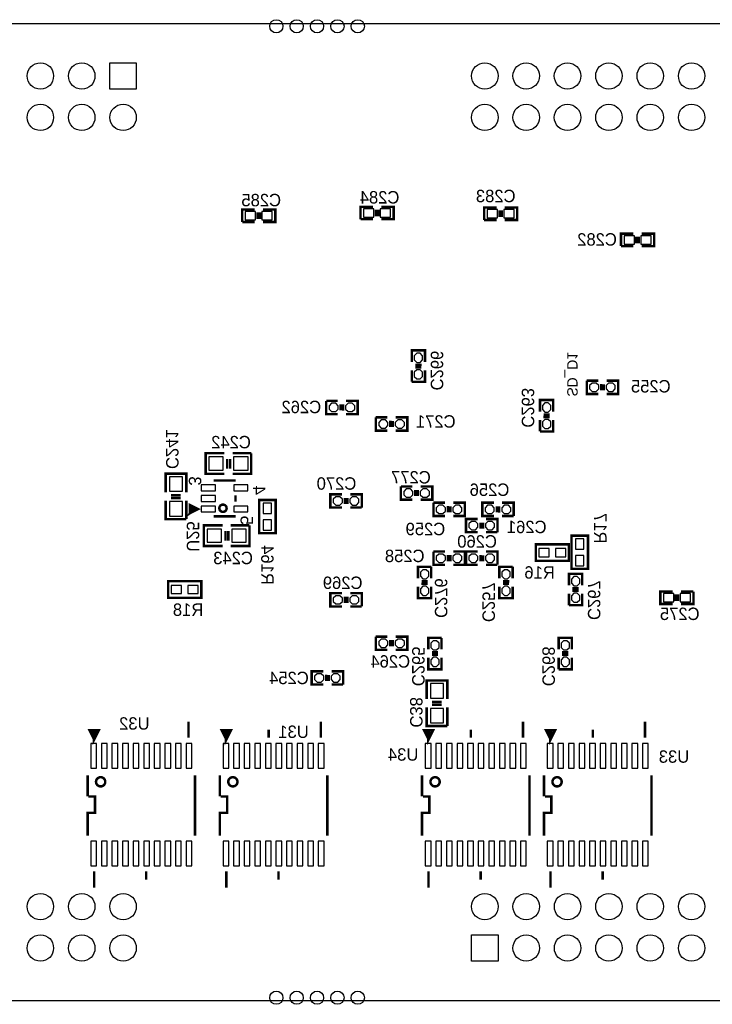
# Model space of a CAD drawing. Extents: x -119 to 465, y -80 to 330.
# Tile 4 of 14: x 57 to 99, y 0 to 60. Entities that reach past the tile are written whole.
import ezdxf

# ---------------------------------------------------------------- set-up
doc = ezdxf.new("R2010")
doc.units = 0
for name, color, linetype in [('BOARD_GEOMETRY_OUTLINE', 3, 'CONTINUOUS'), ('BOARD_GEOMETRY_SILKSCREEN_B', 1, 'CONTINUOUS'), ('PACKAGE_GEOMETRY_SILKSCREEN_B', 4, 'CONTINUOUS'), ('PIN_B', 5, 'CONTINUOUS'), ('REF_DES_SILKSCREEN_B', 6, 'CONTINUOUS')]:
    doc.layers.add(name, color=color, linetype=linetype)

msp = doc.modelspace()

# ---------------------------------------------------------------- linework, layer by layer
at = {"layer": 'BOARD_GEOMETRY_OUTLINE'}
for points in [[(0.999998, 60.000134), (128.999996, 60.000134)], [(0.999998, 0), (128.999996, 0)]]:
    msp.add_lwpolyline(points, dxfattribs=at)
at = {"layer": 'PACKAGE_GEOMETRY_SILKSCREEN_B'}
for points, const_width in [([(70.9676, 48.567594), (70.2056, 48.567594), (70.2056, 47.805594)], 0.1524), ([(71.1454, 47.983394), (71.1454, 48.389794)], 0.1524), ([(71.2978, 47.983394), (71.2978, 48.389794)], 0.1524), ([(71.4756, 47.805594), (72.2376, 47.805594), (72.2376, 48.567594), (71.4756, 48.567594)], 0.1524), ([(78.236064, 48.737774), (77.474064, 48.737774), (77.474064, 47.975774)], 0.1524), ([(78.413864, 48.153574), (78.413864, 48.559974)], 0.1524), ([(78.566264, 48.153574), (78.566264, 48.559974)], 0.1524), ([(78.744064, 47.975774), (79.506064, 47.975774), (79.506064, 48.737774), (78.744064, 48.737774)], 0.1524), ([(85.8266, 48.694594), (85.0646, 48.694594), (85.0646, 47.932594)], 0.1524), ([(86.0044, 48.110394), (86.0044, 48.516794)], 0.1524), ([(86.1568, 48.110394), (86.1568, 48.516794)], 0.1524), ([(86.3346, 47.932594), (87.0966, 47.932594), (87.0966, 48.694594), (86.3346, 48.694594)], 0.1524), ([(70.2056, 47.805594), (70.9676, 47.805594)], 0.1524), ([(77.474064, 47.975774), (78.236064, 47.975774)], 0.1524), ([(85.0646, 47.932594), (85.8266, 47.932594)], 0.1524), ([(94.238064, 47.086774), (93.476064, 47.086774), (93.476064, 46.324774)], 0.1524), ([(94.746064, 46.324774), (95.508064, 46.324774), (95.508064, 47.086774), (94.746064, 47.086774)], 0.1524), ([(94.415864, 46.502574), (94.415864, 46.908974)], 0.1524), ([(94.568264, 46.502574), (94.568264, 46.908974)], 0.1524), ([(93.476064, 46.324774), (94.238064, 46.324774)], 0.1524), ([(80.623664, 39.212774), (80.623664, 39.923974), (81.436464, 39.923974), (81.436464, 39.212774)], 0.1524), ([(81.436464, 38.704774), (81.436464, 37.993574), (80.623664, 37.993574)], 0.1524), ([(80.623664, 37.993574), (80.623664, 38.704774)], 0.1524), ([(81.215484, 38.882574), (80.834484, 38.882574)], 0.1524), ([(81.220564, 39.034974), (80.839564, 39.034974)], 0.1524), ([(92.079064, 37.249354), (91.367864, 37.249354), (91.367864, 38.062154)], 0.1524), ([(91.367864, 38.062154), (92.079064, 38.062154)], 0.1524), ([(92.587064, 38.062154), (93.298264, 38.062154), (93.298264, 37.249354), (92.587064, 37.249354)], 0.1524), ([(92.256864, 37.470334), (92.256864, 37.851334)], 0.1524), ([(92.409264, 37.465254), (92.409264, 37.846254)], 0.1524), ([(76.077064, 36.012374), (75.365864, 36.012374), (75.365864, 36.825174)], 0.1524), ([(75.365864, 36.825174), (76.077064, 36.825174)], 0.1524), ([(76.585064, 36.825174), (77.296264, 36.825174), (77.296264, 36.012374), (76.585064, 36.012374)], 0.1524), ([(88.497664, 36.164774), (88.497664, 36.875974), (89.310464, 36.875974), (89.310464, 36.164774)], 0.1524), ([(76.254864, 36.233354), (76.254864, 36.614354)], 0.1524), ([(76.407264, 36.228274), (76.407264, 36.609274)], 0.1524), ([(79.125064, 34.996374), (78.413864, 34.996374), (78.413864, 35.809174)], 0.1524), ([(78.413864, 35.809174), (79.125064, 35.809174)], 0.1524), ([(79.302864, 35.217354), (79.302864, 35.598354)], 0.1524), ([(79.455264, 35.212274), (79.455264, 35.593274)], 0.1524), ([(79.633064, 35.809174), (80.344264, 35.809174), (80.344264, 34.996374), (79.633064, 34.996374)], 0.1524), ([(89.310464, 35.656774), (89.310464, 34.945574), (88.497664, 34.945574)], 0.1524), ([(88.497664, 34.945574), (88.497664, 35.656774)], 0.1524), ([(89.089484, 35.834574), (88.708484, 35.834574)], 0.1524), ([(89.094564, 35.986974), (88.713564, 35.986974)], 0.1524), ([(69.109082, 33.609788), (67.966082, 33.609788), (67.966082, 32.339788), (69.109082, 32.339788)], 0.1524), ([(69.286882, 33.254188), (69.286882, 32.669988)], 0.1524), ([(69.464682, 33.254188), (69.464682, 32.669988)], 0.1524), ([(70.760082, 33.609788), (69.617082, 33.609788)], 0.1524), ([(69.617082, 32.339788), (70.760082, 32.339788), (70.760082, 33.609788)], 0.1524), ([(66.773044, 31.211774), (66.773044, 32.354774), (65.503044, 32.354774), (65.503044, 31.211774)], 0.1524), ([(68.450206, 31.930848), (69.799962, 31.930848)], 0.1524), ([(80.663034, 30.756606), (79.951834, 30.756606), (79.951834, 31.569406)], 0.1524), ([(79.951834, 31.569406), (80.663034, 31.569406)], 0.1524), ([(81.171034, 31.569406), (81.882234, 31.569406), (81.882234, 30.756606), (81.171034, 30.756606)], 0.1524), ([(66.417444, 31.033974), (65.833244, 31.033974)], 0.1524), ([(66.417444, 30.856174), (65.833244, 30.856174)], 0.1524), ([(69.799962, 31.030672), (69.799962, 30.630876)], 0.1524), ([(76.331064, 30.271974), (75.619864, 30.271974), (75.619864, 31.084774), (76.331064, 31.084774)], 0.1524), ([(76.508864, 30.868874), (76.508864, 30.487874)], 0.1524), ([(76.661264, 30.863794), (76.661264, 30.482794)], 0.1524), ([(76.839064, 31.084774), (77.550264, 31.084774), (77.550264, 30.271974)], 0.1524), ([(80.840834, 30.977586), (80.840834, 31.358586)], 0.1524), ([(80.993234, 30.972506), (80.993234, 31.353506)], 0.1524), ([(65.503044, 30.703774), (65.503044, 29.560774), (66.773044, 29.560774)], 0.1524), ([(66.773044, 29.560774), (66.773044, 30.703774)], 0.1524), ([(67.002152, 29.930852), (67.002152, 30.430724), (67.502024, 30.180788), (67.002152, 29.930852), (67.101974, 30.330648), (67.302126, 30.13075), (67.002152, 29.930852), (67.20205, 30.230826)], 0.1524), ([(77.550264, 30.271974), (76.839064, 30.271974)], 0.1524), ([(82.66303, 29.756608), (81.95183, 29.756608), (81.95183, 30.569408)], 0.1524), ([(81.95183, 30.569408), (82.66303, 30.569408)], 0.1524), ([(82.84083, 29.977588), (82.84083, 30.358588)], 0.1524), ([(82.99323, 29.972508), (82.99323, 30.353508)], 0.1524), ([(83.17103, 30.569408), (83.88223, 30.569408), (83.88223, 29.756608), (83.17103, 29.756608)], 0.1524), ([(85.663024, 29.756608), (84.951824, 29.756608), (84.951824, 30.569408), (85.663024, 30.569408)], 0.1524), ([(85.840824, 30.353508), (85.840824, 29.972508)], 0.1524), ([(85.993224, 30.348428), (85.993224, 29.967428)], 0.1524), ([(86.171024, 30.569408), (86.882224, 30.569408), (86.882224, 29.756608)], 0.1524), ([(69.799962, 29.7307), (68.450206, 29.7307)], 0.1524), ([(84.663026, 28.75661), (83.951826, 28.75661), (83.951826, 29.56941), (84.663026, 29.56941)], 0.1524), ([(85.171026, 29.56941), (85.882226, 29.56941), (85.882226, 28.75661)], 0.1524), ([(86.882224, 29.756608), (86.171024, 29.756608)], 0.1524), ([(68.998084, 29.179774), (67.855084, 29.179774), (67.855084, 27.909774), (68.998084, 27.909774)], 0.1524), ([(70.649084, 29.179774), (69.506084, 29.179774)], 0.1524), ([(69.506084, 27.909774), (70.649084, 27.909774), (70.649084, 29.179774)], 0.1524), ([(84.840826, 29.35351), (84.840826, 28.97251)], 0.1524), ([(84.993226, 29.34843), (84.993226, 28.96743)], 0.1524), ([(69.175884, 28.824174), (69.175884, 28.239974)], 0.1524), ([(69.353684, 28.824174), (69.353684, 28.239974)], 0.1524), ([(85.882226, 28.75661), (85.171026, 28.75661)], 0.1524), ([(82.66303, 26.756614), (81.95183, 26.756614), (81.95183, 27.569414)], 0.1524), ([(81.95183, 27.569414), (82.66303, 27.569414)], 0.1524), ([(82.84083, 26.977594), (82.84083, 27.358594)], 0.1524), ([(82.99323, 26.972514), (82.99323, 27.353514)], 0.1524), ([(83.17103, 27.569414), (83.88223, 27.569414), (83.88223, 26.756614), (83.17103, 26.756614)], 0.1524), ([(84.663026, 26.756614), (83.951826, 26.756614), (83.951826, 27.569414), (84.663026, 27.569414)], 0.1524), ([(84.840826, 27.353514), (84.840826, 26.972514)], 0.1524), ([(84.993226, 27.348434), (84.993226, 26.967434)], 0.1524), ([(85.171026, 27.569414), (85.882226, 27.569414), (85.882226, 26.756614)], 0.1524), ([(81.002378, 25.92451), (81.002378, 26.63571), (81.815178, 26.63571)], 0.1524), ([(81.815178, 26.63571), (81.815178, 25.92451)], 0.1524), ([(85.882226, 26.756614), (85.171026, 26.756614)], 0.1524), ([(86.002368, 25.92451), (86.002368, 26.63571), (86.815168, 26.63571)], 0.1524), ([(86.815168, 26.63571), (86.815168, 25.92451)], 0.1524), ([(90.275664, 25.496774), (90.275664, 26.207974), (91.088464, 26.207974), (91.088464, 25.496774)], 0.1524), ([(81.815178, 25.41651), (81.815178, 24.70531), (81.002378, 24.70531), (81.002378, 25.41651)], 0.1524), ([(81.218278, 25.59431), (81.599278, 25.59431)], 0.1524), ([(81.223358, 25.74671), (81.604358, 25.74671)], 0.1524), ([(86.815168, 25.41651), (86.815168, 24.70531), (86.002368, 24.70531), (86.002368, 25.41651)], 0.1524), ([(86.218268, 25.59431), (86.599268, 25.59431)], 0.1524), ([(86.223348, 25.74671), (86.604348, 25.74671)], 0.1524), ([(90.872564, 25.318974), (90.491564, 25.318974)], 0.1524), ([(76.331064, 24.201374), (75.619864, 24.201374), (75.619864, 25.014174), (76.331064, 25.014174)], 0.1524), ([(76.508864, 24.798274), (76.508864, 24.417274)], 0.1524), ([(76.661264, 24.793194), (76.661264, 24.412194)], 0.1524), ([(76.839064, 25.014174), (77.550264, 25.014174), (77.550264, 24.201374)], 0.1524), ([(91.088464, 24.988774), (91.088464, 24.277574), (90.275664, 24.277574)], 0.1524), ([(90.275664, 24.277574), (90.275664, 24.988774)], 0.1524), ([(90.867484, 25.166574), (90.486484, 25.166574)], 0.1524), ([(96.651064, 25.115774), (95.889064, 25.115774), (95.889064, 24.353774), (96.651064, 24.353774)], 0.1524), ([(96.828864, 24.937974), (96.828864, 24.531574)], 0.1524), ([(96.981264, 24.937974), (96.981264, 24.531574)], 0.1524), ([(97.921064, 25.115774), (97.159064, 25.115774)], 0.1524), ([(97.159064, 24.353774), (97.921064, 24.353774), (97.921064, 25.115774)], 0.1524), ([(77.550264, 24.201374), (76.839064, 24.201374)], 0.1524), ([(79.125064, 21.534374), (78.413864, 21.534374), (78.413864, 22.347174)], 0.1524), ([(78.413864, 22.347174), (79.125064, 22.347174)], 0.1524), ([(79.633064, 22.347174), (80.344264, 22.347174), (80.344264, 21.534374), (79.633064, 21.534374)], 0.1524), ([(79.302864, 21.755354), (79.302864, 22.136354)], 0.1524), ([(79.455264, 21.750274), (79.455264, 22.131274)], 0.1524), ([(81.639664, 21.559774), (81.639664, 22.270974), (82.452464, 22.270974)], 0.1524), ([(82.452464, 22.270974), (82.452464, 21.559774)], 0.1524), ([(89.640664, 21.559774), (89.640664, 22.270974), (90.453464, 22.270974), (90.453464, 21.559774)], 0.1524), ([(81.855564, 21.229574), (82.236564, 21.229574)], 0.1524), ([(81.860644, 21.381974), (82.241644, 21.381974)], 0.1524), ([(90.232484, 21.229574), (89.851484, 21.229574)], 0.1524), ([(90.237564, 21.381974), (89.856564, 21.381974)], 0.1524), ([(82.452464, 21.051774), (82.452464, 20.340574), (81.639664, 20.340574), (81.639664, 21.051774)], 0.1524), ([(90.453464, 21.051774), (90.453464, 20.340574), (89.640664, 20.340574)], 0.1524), ([(89.640664, 20.340574), (89.640664, 21.051774)], 0.1524), ([(75.188064, 19.408394), (74.476864, 19.408394), (74.476864, 20.221194), (75.188064, 20.221194)], 0.1524), ([(75.365864, 20.005294), (75.365864, 19.624294)], 0.1524), ([(75.518264, 20.000214), (75.518264, 19.619214)], 0.1524), ([(75.696064, 20.221194), (76.407264, 20.221194), (76.407264, 19.408394)], 0.1524), ([(76.407264, 19.408394), (75.696064, 19.408394)], 0.1524), ([(82.808064, 18.511774), (82.808064, 19.654774), (81.538064, 19.654774), (81.538064, 18.511774)], 0.1524), ([(82.452464, 18.333974), (81.868264, 18.333974)], 0.1524), ([(82.452464, 18.156174), (81.868264, 18.156174)], 0.1524), ([(81.538064, 18.003774), (81.538064, 16.860774), (82.808064, 16.860774)], 0.1524), ([(82.808064, 16.860774), (82.808064, 18.003774)], 0.1524), ([(66.911982, 16.134842), (66.911982, 17.13484)], 0.1524), ([(75.032362, 16.134842), (75.032362, 17.13484)], 0.1524), ([(87.452962, 16.134842), (87.452962, 17.13484)], 0.1524), ([(94.945962, 16.134842), (94.945962, 17.13484)], 0.1524), ([(61.112146, 16.084804), (60.861956, 16.584676), (61.362082, 16.584676), (61.112146, 16.084804), (61.112146, 16.484854)], 0.199898), ([(69.232526, 16.084804), (68.982336, 16.584676), (69.482462, 16.584676), (69.232526, 16.084804), (69.232526, 16.484854)], 0.199898), ([(71.83247, 16.134842), (71.83247, 16.634714)], 0.1524), ([(81.653126, 16.084804), (81.402936, 16.584676), (81.903062, 16.584676), (81.653126, 16.084804), (81.653126, 16.484854)], 0.199898), ([(84.25307, 16.134842), (84.25307, 16.634714)], 0.1524), ([(89.146126, 16.084804), (88.895936, 16.584676), (89.396062, 16.584676), (89.146126, 16.084804), (89.146126, 16.484854)], 0.199898), ([(91.74607, 16.134842), (91.74607, 16.634714)], 0.1524), ([(60.712096, 12.5349), (60.712096, 13.834872)], 0.1524), ([(67.312032, 13.834872), (67.312032, 10.134854)], 0.1524), ([(68.832476, 12.5349), (68.832476, 13.834872)], 0.1524), ([(75.432412, 13.834872), (75.432412, 10.134854)], 0.1524), ([(81.253076, 12.5349), (81.253076, 13.834872)], 0.1524), ([(87.853012, 13.834872), (87.853012, 10.134854)], 0.1524), ([(88.746076, 12.5349), (88.746076, 13.834872)], 0.1524), ([(95.346012, 13.834872), (95.346012, 10.134854)], 0.1524), ([(60.712096, 10.134854), (60.712096, 11.534648), (61.162184, 11.534648), (61.162184, 12.5349), (60.762134, 12.5349)], 0.1524), ([(68.832476, 10.134854), (68.832476, 11.534648), (69.282564, 11.534648), (69.282564, 12.5349), (68.882514, 12.5349)], 0.1524), ([(81.253076, 10.134854), (81.253076, 11.534648), (81.703164, 11.534648), (81.703164, 12.5349), (81.303114, 12.5349)], 0.1524), ([(88.746076, 10.134854), (88.746076, 11.534648), (89.196164, 11.534648), (89.196164, 12.5349), (88.796114, 12.5349)], 0.1524), ([(61.112146, 7.934706), (61.112146, 6.934708)], 0.1524), ([(64.312038, 7.934706), (64.312038, 7.434834)], 0.1524), ([(69.232526, 7.934706), (69.232526, 6.934708)], 0.1524), ([(72.432418, 7.934706), (72.432418, 7.434834)], 0.1524), ([(81.653126, 7.934706), (81.653126, 6.934708)], 0.1524), ([(84.853018, 7.934706), (84.853018, 7.434834)], 0.1524), ([(89.146126, 7.934706), (89.146126, 6.934708)], 0.1524), ([(92.346018, 7.934706), (92.346018, 7.434834)], 0.1524)]:
    msp.add_lwpolyline(points, dxfattribs=dict(at, const_width=const_width))
at = {"layer": 'PACKAGE_GEOMETRY_SILKSCREEN_B', "const_width": 0.1524}
for points in [[(69.248782, 30.230826, 1), (68.801386, 30.230722, 1)], [(61.794898, 13.434822, 1), (61.22923, 13.434726, 1)], [(69.915278, 13.434822, 1), (69.34961, 13.434726, 1)], [(82.335878, 13.434822, 1), (81.77021, 13.434726, 1)], [(89.828624, 13.434822, 1), (89.263464, 13.434726, 1)]]:
    msp.add_lwpolyline(points, format="xyb", close=True, dxfattribs=at)
for points in [[(72.263, 28.702), (72.263, 30.734), (71.247, 30.734), (71.247, 28.702)], [(90.428064, 28.544774), (90.428064, 26.512774), (91.444064, 26.512774), (91.444064, 28.544774)], [(88.236044, 27.002994), (90.268044, 27.002994), (90.268044, 28.018994), (88.236044, 28.018994)], [(67.695064, 25.750774), (65.663064, 25.750774), (65.663064, 24.734774), (67.695064, 24.734774)]]:
    msp.add_lwpolyline(points, close=True, dxfattribs=at)
at = {"layer": 'PIN_B'}
for points in [[(62.077346, 55.956962), (62.077346, 57.582562), (63.702946, 57.582562), (63.702946, 55.956962)], [(70.3961, 48.440594), (70.3961, 47.932594), (71.0311, 47.932594), (71.0311, 48.440594)], [(71.4121, 48.440594), (71.4121, 47.932594), (72.0471, 47.932594), (72.0471, 48.440594)], [(77.664564, 48.610774), (77.664564, 48.102774), (78.299564, 48.102774), (78.299564, 48.610774)], [(78.680564, 48.610774), (78.680564, 48.102774), (79.315564, 48.102774), (79.315564, 48.610774)], [(85.2551, 48.567594), (85.2551, 48.059594), (85.8901, 48.059594), (85.8901, 48.567594)], [(86.2711, 48.567594), (86.2711, 48.059594), (86.9061, 48.059594), (86.9061, 48.567594)], [(93.666564, 46.959774), (93.666564, 46.451774), (94.301564, 46.451774), (94.301564, 46.959774)], [(94.682564, 46.959774), (94.682564, 46.451774), (95.317564, 46.451774), (95.317564, 46.959774)], [(81.284064, 39.593774), (81.131664, 39.746174), (80.928464, 39.746174), (80.776064, 39.593774), (80.776064, 39.339774), (80.928464, 39.187374), (81.131664, 39.187374), (81.284064, 39.339774)], [(81.284064, 38.577774), (81.131664, 38.730174), (80.928464, 38.730174), (80.776064, 38.577774), (80.776064, 38.323774), (80.928464, 38.171374), (81.131664, 38.171374), (81.284064, 38.323774)], [(91.952064, 37.401754), (92.104464, 37.554154), (92.104464, 37.757354), (91.952064, 37.909754), (91.698064, 37.909754), (91.545664, 37.757354), (91.545664, 37.554154), (91.698064, 37.401754)], [(92.968064, 37.401754), (93.120464, 37.554154), (93.120464, 37.757354), (92.968064, 37.909754), (92.714064, 37.909754), (92.561664, 37.757354), (92.561664, 37.554154), (92.714064, 37.401754)], [(75.950064, 36.164774), (76.102464, 36.317174), (76.102464, 36.520374), (75.950064, 36.672774), (75.696064, 36.672774), (75.543664, 36.520374), (75.543664, 36.317174), (75.696064, 36.164774)], [(76.966064, 36.164774), (77.118464, 36.317174), (77.118464, 36.520374), (76.966064, 36.672774), (76.712064, 36.672774), (76.559664, 36.520374), (76.559664, 36.317174), (76.712064, 36.164774)], [(89.158064, 36.545774), (89.005664, 36.698174), (88.802464, 36.698174), (88.650064, 36.545774), (88.650064, 36.291774), (88.802464, 36.139374), (89.005664, 36.139374), (89.158064, 36.291774)], [(89.158064, 35.529774), (89.005664, 35.682174), (88.802464, 35.682174), (88.650064, 35.529774), (88.650064, 35.275774), (88.802464, 35.123374), (89.005664, 35.123374), (89.158064, 35.275774)], [(78.998064, 35.148774), (79.150464, 35.301174), (79.150464, 35.504374), (78.998064, 35.656774), (78.744064, 35.656774), (78.591664, 35.504374), (78.591664, 35.301174), (78.744064, 35.148774)], [(80.014064, 35.148774), (80.166464, 35.301174), (80.166464, 35.504374), (80.014064, 35.656774), (79.760064, 35.656774), (79.607664, 35.504374), (79.607664, 35.301174), (79.760064, 35.148774)], [(69.045582, 32.568388), (69.045582, 33.381188), (68.156582, 33.381188), (68.156582, 32.568388)], [(70.569582, 32.568388), (70.569582, 33.381188), (69.680582, 33.381188), (69.680582, 32.568388)], [(65.731644, 31.275274), (66.544444, 31.275274), (66.544444, 32.164274), (65.731644, 32.164274)], [(67.693286, 31.30296), (68.556886, 31.30296), (68.556886, 31.65856), (67.693286, 31.65856)], [(69.693282, 31.30296), (70.556882, 31.30296), (70.556882, 31.65856), (69.693282, 31.65856)], [(67.693286, 30.652974), (68.556886, 30.652974), (68.556886, 31.008574), (67.693286, 31.008574)], [(75.950064, 30.932374), (75.797664, 30.779974), (75.797664, 30.576774), (75.950064, 30.424374), (76.204064, 30.424374), (76.356464, 30.576774), (76.356464, 30.779974), (76.204064, 30.932374)], [(76.966064, 30.932374), (76.813664, 30.779974), (76.813664, 30.576774), (76.966064, 30.424374), (77.220064, 30.424374), (77.372464, 30.576774), (77.372464, 30.779974), (77.220064, 30.932374)], [(80.536034, 30.909006), (80.688434, 31.061406), (80.688434, 31.264606), (80.536034, 31.417006), (80.282034, 31.417006), (80.129634, 31.264606), (80.129634, 31.061406), (80.282034, 30.909006)], [(81.552034, 30.909006), (81.704434, 31.061406), (81.704434, 31.264606), (81.552034, 31.417006), (81.298034, 31.417006), (81.145634, 31.264606), (81.145634, 31.061406), (81.298034, 30.909006)], [(65.731644, 29.751274), (66.544444, 29.751274), (66.544444, 30.640274), (65.731644, 30.640274)], [(67.693286, 30.002988), (68.556886, 30.002988), (68.556886, 30.358588), (67.693286, 30.358588)], [(69.693282, 30.002988), (70.556882, 30.002988), (70.556882, 30.358588), (69.693282, 30.358588)], [(71.501, 29.9085), (72.009, 29.9085), (72.009, 30.5435), (71.501, 30.5435)], [(82.53603, 29.909008), (82.68843, 30.061408), (82.68843, 30.264608), (82.53603, 30.417008), (82.28203, 30.417008), (82.12963, 30.264608), (82.12963, 30.061408), (82.28203, 29.909008)], [(83.55203, 29.909008), (83.70443, 30.061408), (83.70443, 30.264608), (83.55203, 30.417008), (83.29803, 30.417008), (83.14563, 30.264608), (83.14563, 30.061408), (83.29803, 29.909008)], [(85.282024, 30.417008), (85.129624, 30.264608), (85.129624, 30.061408), (85.282024, 29.909008), (85.536024, 29.909008), (85.688424, 30.061408), (85.688424, 30.264608), (85.536024, 30.417008)], [(86.298024, 30.417008), (86.145624, 30.264608), (86.145624, 30.061408), (86.298024, 29.909008), (86.552024, 29.909008), (86.704424, 30.061408), (86.704424, 30.264608), (86.552024, 30.417008)], [(71.501, 28.8925), (72.009, 28.8925), (72.009, 29.5275), (71.501, 29.5275)], [(84.282026, 29.41701), (84.129626, 29.26461), (84.129626, 29.06141), (84.282026, 28.90901), (84.536026, 28.90901), (84.688426, 29.06141), (84.688426, 29.26461), (84.536026, 29.41701)], [(85.298026, 29.41701), (85.145626, 29.26461), (85.145626, 29.06141), (85.298026, 28.90901), (85.552026, 28.90901), (85.704426, 29.06141), (85.704426, 29.26461), (85.552026, 29.41701)], [(68.934584, 28.138374), (68.934584, 28.951174), (68.045584, 28.951174), (68.045584, 28.138374)], [(70.458584, 28.138374), (70.458584, 28.951174), (69.569584, 28.951174), (69.569584, 28.138374)], [(91.190064, 28.354274), (90.682064, 28.354274), (90.682064, 27.719274), (91.190064, 27.719274)], [(82.53603, 26.909014), (82.68843, 27.061414), (82.68843, 27.264614), (82.53603, 27.417014), (82.28203, 27.417014), (82.12963, 27.264614), (82.12963, 27.061414), (82.28203, 26.909014)], [(83.55203, 26.909014), (83.70443, 27.061414), (83.70443, 27.264614), (83.55203, 27.417014), (83.29803, 27.417014), (83.14563, 27.264614), (83.14563, 27.061414), (83.29803, 26.909014)], [(84.282026, 27.417014), (84.129626, 27.264614), (84.129626, 27.061414), (84.282026, 26.909014), (84.536026, 26.909014), (84.688426, 27.061414), (84.688426, 27.264614), (84.536026, 27.417014)], [(85.298026, 27.417014), (85.145626, 27.264614), (85.145626, 27.061414), (85.298026, 26.909014), (85.552026, 26.909014), (85.704426, 27.061414), (85.704426, 27.264614), (85.552026, 27.417014)], [(88.426544, 27.764994), (88.426544, 27.256994), (89.061544, 27.256994), (89.061544, 27.764994)], [(89.442544, 27.764994), (89.442544, 27.256994), (90.077544, 27.256994), (90.077544, 27.764994)], [(91.190064, 27.338274), (90.682064, 27.338274), (90.682064, 26.703274), (91.190064, 26.703274)], [(81.154778, 26.05151), (81.307178, 25.89911), (81.510378, 25.89911), (81.662778, 26.05151), (81.662778, 26.30551), (81.510378, 26.45791), (81.307178, 26.45791), (81.154778, 26.30551)], [(86.154768, 26.05151), (86.307168, 25.89911), (86.510368, 25.89911), (86.662768, 26.05151), (86.662768, 26.30551), (86.510368, 26.45791), (86.307168, 26.45791), (86.154768, 26.30551)], [(90.936064, 25.877774), (90.783664, 26.030174), (90.580464, 26.030174), (90.428064, 25.877774), (90.428064, 25.623774), (90.580464, 25.471374), (90.783664, 25.471374), (90.936064, 25.623774)], [(66.488564, 24.988774), (66.488564, 25.496774), (65.853564, 25.496774), (65.853564, 24.988774)], [(67.504564, 24.988774), (67.504564, 25.496774), (66.869564, 25.496774), (66.869564, 24.988774)], [(81.154778, 25.03551), (81.307178, 24.88311), (81.510378, 24.88311), (81.662778, 25.03551), (81.662778, 25.28951), (81.510378, 25.44191), (81.307178, 25.44191), (81.154778, 25.28951)], [(86.154768, 25.03551), (86.307168, 24.88311), (86.510368, 24.88311), (86.662768, 25.03551), (86.662768, 25.28951), (86.510368, 25.44191), (86.307168, 25.44191), (86.154768, 25.28951)], [(75.950064, 24.861774), (75.797664, 24.709374), (75.797664, 24.506174), (75.950064, 24.353774), (76.204064, 24.353774), (76.356464, 24.506174), (76.356464, 24.709374), (76.204064, 24.861774)], [(76.966064, 24.861774), (76.813664, 24.709374), (76.813664, 24.506174), (76.966064, 24.353774), (77.220064, 24.353774), (77.372464, 24.506174), (77.372464, 24.709374), (77.220064, 24.861774)], [(90.936064, 24.861774), (90.783664, 25.014174), (90.580464, 25.014174), (90.428064, 24.861774), (90.428064, 24.607774), (90.580464, 24.455374), (90.783664, 24.455374), (90.936064, 24.607774)], [(96.714564, 24.480774), (96.714564, 24.988774), (96.079564, 24.988774), (96.079564, 24.480774)], [(97.730564, 24.480774), (97.730564, 24.988774), (97.095564, 24.988774), (97.095564, 24.480774)], [(78.998064, 21.686774), (79.150464, 21.839174), (79.150464, 22.042374), (78.998064, 22.194774), (78.744064, 22.194774), (78.591664, 22.042374), (78.591664, 21.839174), (78.744064, 21.686774)], [(80.014064, 21.686774), (80.166464, 21.839174), (80.166464, 22.042374), (80.014064, 22.194774), (79.760064, 22.194774), (79.607664, 22.042374), (79.607664, 21.839174), (79.760064, 21.686774)], [(81.792064, 21.686774), (81.944464, 21.534374), (82.147664, 21.534374), (82.300064, 21.686774), (82.300064, 21.940774), (82.147664, 22.093174), (81.944464, 22.093174), (81.792064, 21.940774)], [(90.301064, 21.940774), (90.148664, 22.093174), (89.945464, 22.093174), (89.793064, 21.940774), (89.793064, 21.686774), (89.945464, 21.534374), (90.148664, 21.534374), (90.301064, 21.686774)], [(81.792064, 20.670774), (81.944464, 20.518374), (82.147664, 20.518374), (82.300064, 20.670774), (82.300064, 20.924774), (82.147664, 21.077174), (81.944464, 21.077174), (81.792064, 20.924774)], [(90.301064, 20.924774), (90.148664, 21.077174), (89.945464, 21.077174), (89.793064, 20.924774), (89.793064, 20.670774), (89.945464, 20.518374), (90.148664, 20.518374), (90.301064, 20.670774)], [(74.807064, 20.068794), (74.654664, 19.916394), (74.654664, 19.713194), (74.807064, 19.560794), (75.061064, 19.560794), (75.213464, 19.713194), (75.213464, 19.916394), (75.061064, 20.068794)], [(75.823064, 20.068794), (75.670664, 19.916394), (75.670664, 19.713194), (75.823064, 19.560794), (76.077064, 19.560794), (76.229464, 19.713194), (76.229464, 19.916394), (76.077064, 20.068794)], [(81.766664, 18.575274), (82.579464, 18.575274), (82.579464, 19.464274), (81.766664, 19.464274)], [(81.766664, 17.051274), (82.579464, 17.051274), (82.579464, 17.940274), (81.766664, 17.940274)], [(60.9092, 15.796768), (60.9092, 14.272768), (61.2648, 14.272768), (61.2648, 15.796768)], [(61.559186, 15.796768), (61.559186, 14.272768), (61.914786, 14.272768), (61.914786, 15.796768)], [(62.209172, 15.796768), (62.209172, 14.272768), (62.564772, 14.272768), (62.564772, 15.796768)], [(62.859158, 15.796768), (62.859158, 14.272768), (63.214758, 14.272768), (63.214758, 15.796768)], [(63.509144, 15.796768), (63.509144, 14.272768), (63.864744, 14.272768), (63.864744, 15.796768)], [(64.159384, 15.796768), (64.159384, 14.272768), (64.514984, 14.272768), (64.514984, 15.796768)], [(64.80937, 15.796768), (64.80937, 14.272768), (65.16497, 14.272768), (65.16497, 15.796768)], [(65.459356, 15.796768), (65.459356, 14.272768), (65.814956, 14.272768), (65.814956, 15.796768)], [(66.109342, 15.796768), (66.109342, 14.272768), (66.464942, 14.272768), (66.464942, 15.796768)], [(66.759328, 15.796768), (66.759328, 14.272768), (67.114928, 14.272768), (67.114928, 15.796768)], [(69.02958, 15.796768), (69.02958, 14.272768), (69.38518, 14.272768), (69.38518, 15.796768)], [(69.679566, 15.796768), (69.679566, 14.272768), (70.035166, 14.272768), (70.035166, 15.796768)], [(70.329552, 15.796768), (70.329552, 14.272768), (70.685152, 14.272768), (70.685152, 15.796768)], [(70.979538, 15.796768), (70.979538, 14.272768), (71.335138, 14.272768), (71.335138, 15.796768)], [(71.629524, 15.796768), (71.629524, 14.272768), (71.985124, 14.272768), (71.985124, 15.796768)], [(72.279764, 15.796768), (72.279764, 14.272768), (72.635364, 14.272768), (72.635364, 15.796768)], [(72.92975, 15.796768), (72.92975, 14.272768), (73.28535, 14.272768), (73.28535, 15.796768)], [(73.579736, 15.796768), (73.579736, 14.272768), (73.935336, 14.272768), (73.935336, 15.796768)], [(74.229722, 15.796768), (74.229722, 14.272768), (74.585322, 14.272768), (74.585322, 15.796768)], [(74.879708, 15.796768), (74.879708, 14.272768), (75.235308, 14.272768), (75.235308, 15.796768)], [(81.45018, 15.796768), (81.45018, 14.272768), (81.80578, 14.272768), (81.80578, 15.796768)], [(82.100166, 15.796768), (82.100166, 14.272768), (82.455766, 14.272768), (82.455766, 15.796768)], [(82.750152, 15.796768), (82.750152, 14.272768), (83.105752, 14.272768), (83.105752, 15.796768)], [(83.400138, 15.796768), (83.400138, 14.272768), (83.755738, 14.272768), (83.755738, 15.796768)], [(84.050124, 15.796768), (84.050124, 14.272768), (84.405724, 14.272768), (84.405724, 15.796768)], [(84.700364, 15.796768), (84.700364, 14.272768), (85.055964, 14.272768), (85.055964, 15.796768)], [(85.35035, 15.796768), (85.35035, 14.272768), (85.70595, 14.272768), (85.70595, 15.796768)], [(86.000336, 15.796768), (86.000336, 14.272768), (86.355936, 14.272768), (86.355936, 15.796768)], [(86.650322, 15.796768), (86.650322, 14.272768), (87.005922, 14.272768), (87.005922, 15.796768)], [(87.300308, 15.796768), (87.300308, 14.272768), (87.655908, 14.272768), (87.655908, 15.796768)], [(88.94318, 15.796768), (88.94318, 14.272768), (89.29878, 14.272768), (89.29878, 15.796768)], [(89.593166, 15.796768), (89.593166, 14.272768), (89.948766, 14.272768), (89.948766, 15.796768)], [(90.243152, 15.796768), (90.243152, 14.272768), (90.598752, 14.272768), (90.598752, 15.796768)], [(90.893138, 15.796768), (90.893138, 14.272768), (91.248738, 14.272768), (91.248738, 15.796768)], [(91.543124, 15.796768), (91.543124, 14.272768), (91.898724, 14.272768), (91.898724, 15.796768)], [(92.193364, 15.796768), (92.193364, 14.272768), (92.548964, 14.272768), (92.548964, 15.796768)], [(92.84335, 15.796768), (92.84335, 14.272768), (93.19895, 14.272768), (93.19895, 15.796768)], [(93.493336, 15.796768), (93.493336, 14.272768), (93.848936, 14.272768), (93.848936, 15.796768)], [(94.143322, 15.796768), (94.143322, 14.272768), (94.498922, 14.272768), (94.498922, 15.796768)], [(94.793308, 15.796768), (94.793308, 14.272768), (95.148908, 14.272768), (95.148908, 15.796768)], [(60.9092, 9.79678), (60.9092, 8.27278), (61.2648, 8.27278), (61.2648, 9.79678)], [(61.559186, 9.79678), (61.559186, 8.27278), (61.914786, 8.27278), (61.914786, 9.79678)], [(62.209172, 9.79678), (62.209172, 8.27278), (62.564772, 8.27278), (62.564772, 9.79678)], [(62.859158, 9.79678), (62.859158, 8.27278), (63.214758, 8.27278), (63.214758, 9.79678)], [(63.509144, 9.79678), (63.509144, 8.27278), (63.864744, 8.27278), (63.864744, 9.79678)], [(64.159384, 9.79678), (64.159384, 8.27278), (64.514984, 8.27278), (64.514984, 9.79678)], [(64.80937, 9.79678), (64.80937, 8.27278), (65.16497, 8.27278), (65.16497, 9.79678)], [(65.459356, 9.79678), (65.459356, 8.27278), (65.814956, 8.27278), (65.814956, 9.79678)], [(66.109342, 9.79678), (66.109342, 8.27278), (66.464942, 8.27278), (66.464942, 9.79678)], [(66.759328, 9.79678), (66.759328, 8.27278), (67.114928, 8.27278), (67.114928, 9.79678)], [(69.02958, 9.79678), (69.02958, 8.27278), (69.38518, 8.27278), (69.38518, 9.79678)], [(69.679566, 9.79678), (69.679566, 8.27278), (70.035166, 8.27278), (70.035166, 9.79678)], [(70.329552, 9.79678), (70.329552, 8.27278), (70.685152, 8.27278), (70.685152, 9.79678)], [(70.979538, 9.79678), (70.979538, 8.27278), (71.335138, 8.27278), (71.335138, 9.79678)], [(71.629524, 9.79678), (71.629524, 8.27278), (71.985124, 8.27278), (71.985124, 9.79678)], [(72.279764, 9.79678), (72.279764, 8.27278), (72.635364, 8.27278), (72.635364, 9.79678)], [(72.92975, 9.79678), (72.92975, 8.27278), (73.28535, 8.27278), (73.28535, 9.79678)], [(73.579736, 9.79678), (73.579736, 8.27278), (73.935336, 8.27278), (73.935336, 9.79678)], [(74.229722, 9.79678), (74.229722, 8.27278), (74.585322, 8.27278), (74.585322, 9.79678)], [(74.879708, 9.79678), (74.879708, 8.27278), (75.235308, 8.27278), (75.235308, 9.79678)], [(81.45018, 9.79678), (81.45018, 8.27278), (81.80578, 8.27278), (81.80578, 9.79678)], [(82.100166, 9.79678), (82.100166, 8.27278), (82.455766, 8.27278), (82.455766, 9.79678)], [(82.750152, 9.79678), (82.750152, 8.27278), (83.105752, 8.27278), (83.105752, 9.79678)], [(83.400138, 9.79678), (83.400138, 8.27278), (83.755738, 8.27278), (83.755738, 9.79678)], [(84.050124, 9.79678), (84.050124, 8.27278), (84.405724, 8.27278), (84.405724, 9.79678)], [(84.700364, 9.79678), (84.700364, 8.27278), (85.055964, 8.27278), (85.055964, 9.79678)], [(85.35035, 9.79678), (85.35035, 8.27278), (85.70595, 8.27278), (85.70595, 9.79678)], [(86.000336, 9.79678), (86.000336, 8.27278), (86.355936, 8.27278), (86.355936, 9.79678)], [(86.650322, 9.79678), (86.650322, 8.27278), (87.005922, 8.27278), (87.005922, 9.79678)], [(87.300308, 9.79678), (87.300308, 8.27278), (87.655908, 8.27278), (87.655908, 9.79678)], [(88.94318, 9.79678), (88.94318, 8.27278), (89.29878, 8.27278), (89.29878, 9.79678)], [(89.593166, 9.79678), (89.593166, 8.27278), (89.948766, 8.27278), (89.948766, 9.79678)], [(90.243152, 9.79678), (90.243152, 8.27278), (90.598752, 8.27278), (90.598752, 9.79678)], [(90.893138, 9.79678), (90.893138, 8.27278), (91.248738, 8.27278), (91.248738, 9.79678)], [(91.543124, 9.79678), (91.543124, 8.27278), (91.898724, 8.27278), (91.898724, 9.79678)], [(92.193364, 9.79678), (92.193364, 8.27278), (92.548964, 8.27278), (92.548964, 9.79678)], [(92.84335, 9.79678), (92.84335, 8.27278), (93.19895, 8.27278), (93.19895, 9.79678)], [(93.493336, 9.79678), (93.493336, 8.27278), (93.848936, 8.27278), (93.848936, 9.79678)], [(94.143322, 9.79678), (94.143322, 8.27278), (94.498922, 8.27278), (94.498922, 9.79678)], [(94.793308, 9.79678), (94.793308, 8.27278), (95.148908, 8.27278), (95.148908, 9.79678)], [(85.922866, 4.042664), (85.922866, 2.417064), (84.297266, 2.417064), (84.297266, 4.042664)]]:
    msp.add_lwpolyline(points, close=True, dxfattribs=at)
for centre, radius in [((72.302878, 59.820048), 0.4064), ((73.553066, 59.820048), 0.4064), ((74.803, 59.820048), 0.4064), ((76.052934, 59.820048), 0.4064), ((77.303122, 59.820048), 0.4064), ((57.810146, 56.769762), 0.8128), ((60.350146, 56.769762), 0.8128), ((85.109812, 56.769762), 0.8128), ((87.649812, 56.769762), 0.8128), ((90.189812, 56.769762), 0.8128), ((92.729812, 56.769762), 0.8128), ((95.269812, 56.769762), 0.8128), ((97.809812, 56.769762), 0.8128), ((57.810146, 54.229762), 0.8128), ((60.350146, 54.229762), 0.8128), ((62.890146, 54.229762), 0.8128), ((85.109812, 54.229762), 0.8128), ((87.649812, 54.229762), 0.8128), ((90.189812, 54.229762), 0.8128), ((92.729812, 54.229762), 0.8128), ((95.269812, 54.229762), 0.8128), ((97.809812, 54.229762), 0.8128), ((57.809892, 5.769864), 0.8128), ((60.349892, 5.769864), 0.8128), ((62.889892, 5.769864), 0.8128), ((85.110066, 5.769864), 0.8128), ((87.650066, 5.769864), 0.8128), ((90.190066, 5.769864), 0.8128), ((92.730066, 5.769864), 0.8128), ((95.270066, 5.769864), 0.8128), ((97.810066, 5.769864), 0.8128), ((57.809892, 3.229864), 0.8128), ((60.349892, 3.229864), 0.8128), ((62.889892, 3.229864), 0.8128), ((87.650066, 3.229864), 0.8128), ((90.190066, 3.229864), 0.8128), ((92.730066, 3.229864), 0.8128), ((95.270066, 3.229864), 0.8128), ((97.810066, 3.229864), 0.8128), ((72.302878, 0.180086), 0.4064), ((73.553066, 0.180086), 0.4064), ((74.803, 0.180086), 0.4064), ((76.052934, 0.180086), 0.4064), ((77.303122, 0.180086), 0.4064)]:
    msp.add_circle(centre, radius, dxfattribs=at)

# ---------------------------------------------------------------- texts
at = {"layer": 'BOARD_GEOMETRY_SILKSCREEN_B', "text_generation_flag": 2}
msp.add_text('SD_D1', height=0.635, rotation=270, dxfattribs=at).set_placement((90.17, 37.084))
at = {"layer": 'PACKAGE_GEOMETRY_SILKSCREEN_B', "text_generation_flag": 2}
for s, p in [('3', (66.929, 31.623)), ('4', (70.870064, 31.050484)), ('5', (70.104, 29.21))]:
    msp.add_text(s, height=0.762, rotation=269.848, dxfattribs=at).set_placement(p)
at = {"layer": 'REF_DES_SILKSCREEN_B', "text_generation_flag": 2}
for s, p in [('C284', (79.861664, 48.940974)), ('C283', (86.995, 49.022)), ('C285', (72.5932, 48.770794)), ('C282', (93.218, 46.355)), ('C255', (96.52, 37.338)), ('C262', (75.057, 36.068)), ('C271', (83.312, 35.179)), ('C242', (70.739, 33.909)), ('C270', (77.216, 31.369)), ('C277', (81.788, 31.75)), ('C256', (86.614, 30.988)), ('C259', (82.677, 28.575)), ('C261', (88.9, 28.702)), ('C260', (85.852, 27.813)), ('C243', (70.866, 26.797)), ('C258', (81.407, 26.924)), ('R16', (89.408, 25.908)), ('C269', (77.597, 25.273)), ('R18', (67.818, 23.622)), ('C275', (98.298, 23.368)), ('C264', (80.518, 20.447)), ('C254', (74.295, 19.431)), ('U32', (64.516, 16.637)), ('U31', (74.295, 16.129)), ('U34', (81.026, 14.732)), ('U33', (97.663, 14.605))]:
    msp.add_text(s, height=0.762, dxfattribs=at).set_placement(p)
for s, p in [('C266', (81.788, 37.465)), ('C263', (87.376, 35.179)), ('C241', (65.532, 32.639)), ('R17', (91.821, 28.067)), ('U25', (66.802, 27.559)), ('R164', (71.374, 25.527)), ('C276', (82.042, 23.495)), ('C257', (84.963, 23.241)), ('C267', (91.44, 23.368)), ('C265', (80.645, 19.304)), ('C268', (88.646, 19.304)), ('C38', (80.518, 16.764))]:
    msp.add_text(s, height=0.762, rotation=270, dxfattribs=at).set_placement(p)

doc.saveas('drawing.dxf')
